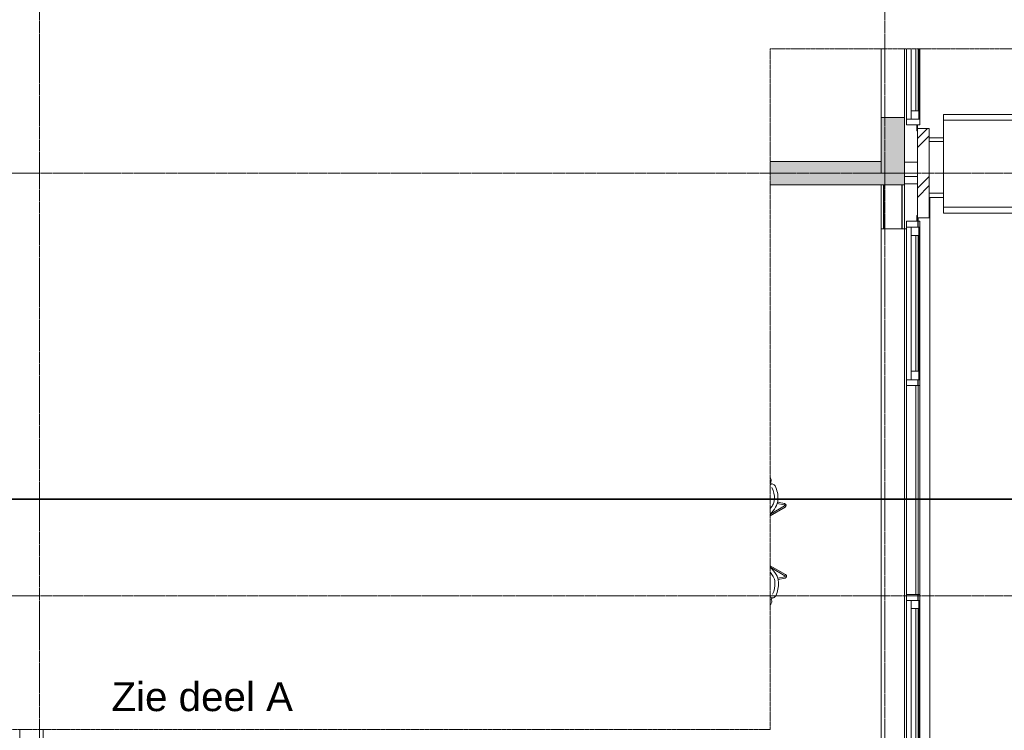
# Model space of a CAD drawing. Header units: millimetres. Extents: x -3388 to 301539, y -5590 to 54660.
# Tile 177 of 216: x 70030 to 78419, y 36654 to 42707. Entities that reach past the tile are written whole.
import ezdxf

# ---------------------------------------------------------------- set-up
doc = ezdxf.new("R2010")
doc.units = ezdxf.units.MM
for name, pattern in [('doorsnede', [23, 10, -1, 0, -1, 10, -1]), ('stramienlijn', [21, 12, -3, 3, -3]), ('streeplijn_3', [6, 3, -1.5, 0, -1.5])]:
    doc.linetypes.add(name, pattern=pattern)
for name, color, linetype, lineweight in [('A-DETL', 90, 'Continuous', 9), ('A-DETL-MBND', 5, 'Continuous', 9), ('A-FLOR', 192, 'Continuous', 13), ('A-GENM', 13, 'Continuous', 9), ('A-GLAZ', 151, 'Continuous', 9), ('A-GLAZ-CURT', 52, 'Continuous', 9), ('A-WALL', 113, 'Continuous', 9), ('A-WALL-PATT', 111, 'Continuous', 18), ('G-ANNO-SYMB', 111, 'Continuous', 50), ('G-ANNO-TEXT', 231, 'Continuous', 9), ('I-FURN', 30, 'Continuous', 13), ('S-BEAM', 12, 'Continuous', 13), ('S-GRID', 1, 'Continuous', 9)]:
    doc.layers.add(name, color=color, linetype=linetype, lineweight=lineweight)
doc.styles.add('Arial_1', font='arial.ttf', dxfattribs={"height": 245.883234})

# ---------------------------------------------------------------- blocks, each defined once
blk = doc.blocks.new('P3115_1191 - P3115_1191-278559-4e verdieping - bouwdeel 3_ 4_ 5')
at = {"layer": 'A-GLAZ', "color": 253}
for p, q in [((6702, 20992), (6102, 20992)), ((6702, 20992), (6102, 20992)), ((6632, 20982), (6102, 20982)), ((6632, 20982), (6102, 20982)), ((6102, 20977), (6632, 20977)), ((6102, 20977), (6632, 20977)), ((6102, 20977), (6632, 20977)), ((6632, 20982), (6702, 20982)), ((6632, 20982), (6702, 20982)), ((6632, 20982), (6632, 20917)), ((6632, 20982), (6702, 20982)), ((6632, 20982), (6632, 20917)), ((6632, 20917), (6632, 20982)), ((6632, 20957), (6632, 20977)), ((6632, 20957), (6632, 20977)), ((6632, 20977), (6632, 20957)), ((6702, 20992), (6752, 20992)), ((6702, 20992), (6752, 20992)), ((6702, 20992), (6702, 20877)), ((6702, 20992), (6752, 20992)), ((6702, 20992), (6702, 20877)), ((6702, 20877), (6702, 20992)), ((6702, 20917), (6702, 20982)), ((6702, 20917), (6702, 20982)), ((6702, 20982), (6702, 20917)), ((6752, 20877), (6752, 20992)), ((6752, 20877), (6752, 20992)), ((6752, 20992), (6752, 20877)), ((6102, 20957), (6632, 20957)), ((6102, 20957), (6632, 20957)), ((6632, 20957), (6102, 20957)), ((6632, 20917), (6102, 20917)), ((6102, 20917), (6632, 20917)), ((6632, 20917), (6702, 20917)), ((6632, 20917), (6702, 20917)), ((6702, 20917), (6632, 20917)), ((6752, 20972), (6802, 20972)), ((6752, 20972), (6782, 20972)), ((6752, 20972), (6752, 20967)), ((6752, 20972), (6752, 20967)), ((6752, 20967), (6752, 20972)), ((6752, 20972), (6782, 20972)), ((6752, 20967), (6802, 20967)), ((6752, 20967), (6802, 20967)), ((6802, 20967), (6752, 20967)), ((6802, 20967), (6802, 20972)), ((6802, 20967), (6802, 20972)), ((6802, 20972), (6802, 20967)), ((6702, 20877), (6102, 20877)), ((6102, 20877), (6702, 20877)), ((6702, 20877), (6752, 20877)), ((6702, 20877), (6752, 20877)), ((6752, 20877), (6702, 20877))]:
    blk.add_line(p, q, dxfattribs=at)
blk = doc.blocks.new('P3115_1191 - P3115_1191-278563-4e verdieping - bouwdeel 3_ 4_ 5')
blk.add_blockref('P3115_1191 - P3115_1191-278559-4e verdieping - bouwdeel 3_ 4_ 5', (0, 0))
blk = doc.blocks.new('P3112_5537 - P3112_5537-278755-4e verdieping - bouwdeel 3_ 4_ 5')
at = {"layer": 'A-GLAZ', "color": 253}
for p, q in [((7572, 20992), (7622, 20992)), ((7572, 20992), (7622, 20992)), ((7572, 20992), (7572, 20877)), ((7572, 20992), (7572, 20877)), ((7572, 20877), (7572, 20992)), ((7572, 20992), (7622, 20992)), ((7622, 20877), (7622, 20992)), ((8922, 20992), (7622, 20992)), ((8922, 20992), (7622, 20992)), ((7622, 20992), (7622, 20877)), ((7622, 20877), (7622, 20992)), ((7622, 20982), (7692, 20982)), ((7622, 20982), (7692, 20982)), ((7622, 20982), (7622, 20917)), ((7622, 20982), (7622, 20917)), ((7622, 20917), (7622, 20982)), ((7622, 20982), (7692, 20982)), ((7692, 20917), (7692, 20982)), ((8850, 20982), (7692, 20982)), ((8850, 20982), (7692, 20982)), ((7692, 20982), (7692, 20917)), ((7692, 20917), (7692, 20982)), ((7692, 20977), (8850, 20977)), ((7692, 20977), (8850, 20977)), ((7692, 20977), (7692, 20957)), ((7692, 20977), (7692, 20957)), ((7692, 20957), (7692, 20977)), ((7692, 20977), (8850, 20977)), ((8850, 20982), (8922, 20982)), ((8850, 20982), (8922, 20982)), ((8850, 20982), (8850, 20917)), ((8850, 20982), (8922, 20982)), ((8850, 20982), (8850, 20917)), ((8850, 20917), (8850, 20982)), ((8850, 20957), (8850, 20977)), ((8850, 20957), (8850, 20977)), ((8850, 20977), (8850, 20957)), ((8922, 20992), (8970, 20992)), ((8922, 20992), (8970, 20992)), ((8922, 20992), (8922, 20877)), ((8922, 20992), (8970, 20992)), ((8922, 20992), (8922, 20877)), ((8922, 20877), (8922, 20992)), ((8922, 20917), (8922, 20982)), ((8922, 20917), (8922, 20982)), ((8922, 20982), (8922, 20917)), ((8970, 20877), (8970, 20992)), ((10752, 20992), (8970, 20992)), ((10752, 20992), (8970, 20992)), ((8970, 20992), (8970, 20877)), ((8970, 20877), (8970, 20992)), ((8970, 20977), (10752, 20977)), ((8970, 20977), (10752, 20977)), ((8970, 20977), (8970, 20957)), ((8970, 20977), (8970, 20957)), ((8970, 20957), (8970, 20977)), ((8970, 20977), (10752, 20977)), ((10752, 20992), (10802, 20992)), ((10752, 20992), (10802, 20992)), ((10752, 20992), (10752, 20877)), ((10752, 20992), (10802, 20992)), ((10752, 20992), (10752, 20877)), ((10752, 20877), (10752, 20992)), ((10752, 20957), (10752, 20977)), ((10752, 20957), (10752, 20977)), ((10752, 20977), (10752, 20957)), ((10802, 20877), (10802, 20992)), ((12102, 20992), (10802, 20992)), ((12102, 20992), (10802, 20992)), ((10802, 20992), (10802, 20877)), ((10802, 20877), (10802, 20992)), ((10802, 20982), (10872, 20982)), ((10802, 20982), (10872, 20982)), ((10802, 20982), (10802, 20917)), ((10802, 20982), (10802, 20917)), ((10802, 20917), (10802, 20982)), ((10802, 20982), (10872, 20982)), ((10872, 20917), (10872, 20982)), ((12032, 20982), (10872, 20982)), ((12032, 20982), (10872, 20982)), ((10872, 20982), (10872, 20917)), ((10872, 20917), (10872, 20982)), ((10872, 20977), (12032, 20977)), ((10872, 20977), (12032, 20977)), ((10872, 20977), (10872, 20957)), ((10872, 20977), (10872, 20957)), ((10872, 20957), (10872, 20977)), ((10872, 20977), (12032, 20977)), ((12032, 20982), (12102, 20982)), ((12032, 20982), (12102, 20982)), ((12032, 20982), (12032, 20917)), ((12032, 20982), (12102, 20982)), ((12032, 20982), (12032, 20917)), ((12032, 20917), (12032, 20982)), ((12032, 20957), (12032, 20977)), ((12032, 20957), (12032, 20977)), ((12032, 20977), (12032, 20957)), ((12102, 20992), (12152, 20992)), ((12102, 20992), (12152, 20992)), ((12102, 20992), (12102, 20877)), ((12102, 20992), (12152, 20992)), ((12102, 20992), (12102, 20877)), ((12102, 20877), (12102, 20992)), ((12102, 20917), (12102, 20982)), ((12102, 20917), (12102, 20982)), ((12102, 20982), (12102, 20917)), ((12152, 20877), (12152, 20992)), ((12152, 20877), (12152, 20992)), ((12152, 20992), (12152, 20877)), ((7522, 20972), (7572, 20972)), ((7522, 20972), (7522, 20967)), ((7522, 20972), (7522, 20967)), ((7522, 20967), (7522, 20972)), ((7522, 20967), (7572, 20967)), ((7522, 20967), (7572, 20967)), ((7572, 20967), (7522, 20967)), ((7542, 20972), (7572, 20972)), ((7542, 20972), (7572, 20972)), ((7572, 20967), (7572, 20972)), ((7572, 20967), (7572, 20972)), ((7572, 20972), (7572, 20967)), ((7622, 20917), (7692, 20917)), ((7622, 20917), (7692, 20917)), ((7692, 20917), (7622, 20917)), ((7692, 20957), (8850, 20957)), ((7692, 20957), (8850, 20957)), ((8850, 20957), (7692, 20957)), ((8850, 20917), (7692, 20917)), ((7692, 20917), (8850, 20917)), ((8850, 20917), (8922, 20917)), ((8850, 20917), (8922, 20917)), ((8922, 20917), (8850, 20917)), ((8970, 20957), (10752, 20957)), ((8970, 20957), (10752, 20957)), ((10752, 20957), (8970, 20957)), ((10802, 20917), (10872, 20917)), ((10802, 20917), (10872, 20917)), ((10872, 20917), (10802, 20917)), ((10872, 20957), (12032, 20957)), ((10872, 20957), (12032, 20957)), ((12032, 20957), (10872, 20957)), ((12032, 20917), (10872, 20917)), ((10872, 20917), (12032, 20917)), ((12032, 20917), (12102, 20917)), ((12032, 20917), (12102, 20917)), ((12102, 20917), (12032, 20917)), ((12152, 20972), (12202, 20972)), ((12152, 20972), (12182, 20972)), ((12152, 20972), (12152, 20967)), ((12152, 20972), (12152, 20967)), ((12152, 20967), (12152, 20972)), ((12152, 20972), (12182, 20972)), ((12152, 20967), (12202, 20967)), ((12152, 20967), (12202, 20967)), ((12202, 20967), (12152, 20967)), ((12202, 20967), (12202, 20972)), ((12202, 20967), (12202, 20972)), ((12202, 20972), (12202, 20967)), ((7572, 20877), (7622, 20877)), ((7572, 20877), (7622, 20877)), ((7622, 20877), (7572, 20877)), ((8922, 20877), (7622, 20877)), ((7622, 20877), (8922, 20877)), ((8922, 20877), (8970, 20877)), ((10752, 20877), (8970, 20877)), ((8970, 20877), (10752, 20877)), ((10752, 20877), (10802, 20877)), ((12102, 20877), (10802, 20877)), ((10802, 20877), (12102, 20877)), ((12102, 20877), (12152, 20877)), ((12102, 20877), (12152, 20877)), ((12152, 20877), (12102, 20877))]:
    blk.add_line(p, q, dxfattribs=at)
blk = doc.blocks.new('P3112_5537 - P3112_5537-278759-4e verdieping - bouwdeel 3_ 4_ 5')
blk.add_blockref('P3112_5537 - P3112_5537-278755-4e verdieping - bouwdeel 3_ 4_ 5', (0, 0))
blk = doc.blocks.new('P4902_4960 - P4902_4960-280526-4e verdieping - bouwdeel 3_ 4_ 5')
at = {"layer": 'A-GLAZ', "color": 253}
for p, q in [((7637, 20862), (7637, 20877)), ((7637, 20862), (7637, 20877)), ((12087, 20862), (7637, 20862)), ((7637, 20662), (7637, 20862)), ((7637, 20862), (12087, 20862)), ((7637, 20662), (7637, 20862)), ((8922, 20877), (8970, 20877)), ((8970, 20877), (8922, 20877)), ((10752, 20877), (10802, 20877)), ((10802, 20877), (10752, 20877)), ((12087, 20877), (12087, 20862)), ((12087, 20862), (12087, 20877)), ((12087, 20862), (12087, 20662)), ((12087, 20662), (12087, 20862)), ((12087, 20662), (7637, 20662)), ((7637, 20662), (12087, 20662))]:
    blk.add_line(p, q, dxfattribs=at)
blk = doc.blocks.new('P4902_4960 - P4902_4960-280530-4e verdieping - bouwdeel 3_ 4_ 5')
blk.add_blockref('P4902_4960 - P4902_4960-280526-4e verdieping - bouwdeel 3_ 4_ 5', (0, 0))
blk = doc.blocks.new('P4903_4961 - P4903_4961-280533-4e verdieping - bouwdeel 3_ 4_ 5')
at = {"layer": 'A-GLAZ', "color": 253}
for p, q in [((12182, 21077), (7542, 21077)), ((7542, 21072), (7542, 21077)), ((7542, 21077), (12182, 21077)), ((7542, 21072), (7542, 21077)), ((12182, 21077), (12182, 21072)), ((12182, 21072), (12182, 21077)), ((7622, 20977), (7542, 20977)), ((7542, 20977), (7622, 20977)), ((7542, 20975), (7622, 20975)), ((7622, 20975), (7542, 20975)), ((8970, 20977), (8922, 20977)), ((8922, 20977), (8970, 20977)), ((8922, 20975), (8970, 20975)), ((8970, 20975), (8922, 20975)), ((10802, 20977), (10752, 20977)), ((10752, 20977), (10802, 20977)), ((10752, 20975), (10802, 20975)), ((10802, 20975), (10752, 20975)), ((12182, 20977), (12102, 20977)), ((12102, 20977), (12182, 20977)), ((12102, 20975), (12182, 20975)), ((12182, 20975), (12102, 20975))]:
    blk.add_line(p, q, dxfattribs=at)
blk = doc.blocks.new('P4903_4961 - P4903_4961-280537-4e verdieping - bouwdeel 3_ 4_ 5')
blk.add_blockref('P4903_4961 - P4903_4961-280533-4e verdieping - bouwdeel 3_ 4_ 5', (0, 0))
blk = doc.blocks.new('P4902_4964 - P4902_4964-280540-4e verdieping - bouwdeel 3_ 4_ 5')
at = {"layer": 'A-GLAZ', "color": 253}
for p, q in [((12087, 13522), (11902, 13522)), ((11902, 13522), (12087, 13522)), ((12087, 13322), (11902, 13322)), ((11902, 13322), (12087, 13322)), ((12087, 13307), (12087, 13322)), ((12087, 13322), (12087, 13307))]:
    blk.add_line(p, q, dxfattribs=at)
blk = doc.blocks.new('P4902_4964 - P4902_4964-280544-4e verdieping - bouwdeel 3_ 4_ 5')
blk.add_blockref('P4902_4964 - P4902_4964-280540-4e verdieping - bouwdeel 3_ 4_ 5', (0, 0))
blk = doc.blocks.new('StadhuisZoetermeer_rvt-1-4e verdieping - bouwdeel 3_ 4_ 5')
at = {"layer": 'A-WALL'}
h = blk.add_hatch(dxfattribs=at)
h.set_pattern_fill('FP_1', color=253, style=0, pattern_type=2)
h.set_pattern_definition([(45, (0, 0), (-212.132, 212.132), []), (45, (0, 2200), (-212.132, 212.132), [])])
h.paths.add_polyline_path([(77680, 32680), (77780, 32680), (77780, 36380), (77680, 36380), (77680, 32780)], flags=0)
h.paths.add_polyline_path([(77780, 41020), (77780, 41780), (77680, 41780), (77680, 41020)], flags=0)
at = {"layer": 'A-WALL', "color": 253}
for p, q in [((77780, 41780), (77680, 41780)), ((77680, 41780), (77680, 41020)), ((77780, 41020), (77780, 41780)), ((77680, 41020), (77780, 41020))]:
    blk.add_line(p, q, dxfattribs=at)
at = {"color": 253, "lineweight": 9, "rotation": 270.0000000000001}
for name in ['P3115_1191 - P3115_1191-278563-4e verdieping - bouwdeel 3_ 4_ 5', 'P3112_5537 - P3112_5537-278759-4e verdieping - bouwdeel 3_ 4_ 5', 'P4903_4961 - P4903_4961-280537-4e verdieping - bouwdeel 3_ 4_ 5', 'P4902_4960 - P4902_4960-280530-4e verdieping - bouwdeel 3_ 4_ 5', 'P4902_4964 - P4902_4964-280544-4e verdieping - bouwdeel 3_ 4_ 5']:
    blk.add_blockref(name, (56708, 48562), dxfattribs=at)
blk = doc.blocks.new('28_Koker_Ligger - K160_90_5-2075241-4e verdieping - bouwdeel 3_ 4_ 5')
at = {"layer": 'S-BEAM', "color": 8, "lineweight": 9}
for p, q in [((-3981.4, 80), (-1171.4, 80)), ((-1171.4, 75), (-3981.4, 75)), ((-971.4, 80), (-406.4, 80)), ((-406.4, 75), (-971.4, 75)), ((4043.6, 80), (4418.2, 80)), ((4418.2, 75), (4043.6, 75)), ((4418.2, 80), (4418.2, -80)), ((-406.4, -75), (-3981.4, -75)), ((-406.4, -80), (-3981.4, -80)), ((4418.2, -75), (4043.6, -75)), ((4418.2, -80), (4043.6, -80))]:
    blk.add_line(p, q, dxfattribs=at)
blk = doc.blocks.new('stadhuis Zoetermeer_constructie_4_rvt-1-4e verdieping - bouwdeel 3_ 4_ 5')
at = {"layer": 'A-WALL-PATT', "lineweight": 9}
for points in [[(77370, 41300), (77570, 41300), (77570, 41874.4), (77370, 41874.4), (77370, 41500)], [(76567.1, 41300), (77370, 41300), (77370, 41500), (76425, 41500), (76425, 41300)]]:
    blk.add_hatch(color=9, dxfattribs=at).paths.add_polyline_path(points, flags=0)
at = {"layer": 'A-DETL-MBND', "color": 254}
for p, q in [((77570, 41493), (77680, 41493)), ((77570, 41370), (77680, 41370)), ((77680, 41310), (77570, 41310)), ((77570, 40925), (77570, 41300))]:
    blk.add_line(p, q, dxfattribs=at)
at = {"layer": 'A-FLOR', "color": 8, "lineweight": 9}
blk.add_line((77370, 40925), (77370, 41300), dxfattribs=at)
at = {"layer": 'A-WALL', "color": 8}
for p, q in [((77570, 41874.4), (77370, 41874.4)), ((77370, 41874.4), (77370, 41500)), ((77570, 41300), (77570, 41874.4)), ((77370, 41500), (76425, 41500)), ((76425, 41300), (77370, 41300)), ((77370, 41300), (77570, 41300))]:
    blk.add_line(p, q, dxfattribs=at)
at = {"lineweight": 9, "rotation": 89.9999999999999}
blk.add_blockref('28_Koker_Ligger - K160_90_5-2075241-4e verdieping - bouwdeel 3_ 4_ 5', (77470, 36881.4), dxfattribs=at)
blk = doc.blocks.new('Siemsteur_staalconstructie_ifc-1-4e verdieping - bouwdeel 3_ 4_ 5')
at = {"layer": 'A-DETL-MBND', "color": 254}
for p, q in [((78468.6, 32547.3), (78482.7, 32561.4)), ((78487.4, 32554.9), (78475.1, 32542.6)), ((78482.7, 32561.4), (78499.6, 32570)), ((78502.8, 32562.8), (78487.4, 32554.9)), ((78520, 32565.5), (78502.8, 32562.8)), ((78537.2, 32562.8), (78520, 32565.5)), ((78552.6, 32554.9), (78537.2, 32562.8)), ((78540.4, 32570), (78557.3, 32561.4)), ((78564.9, 32542.6), (78552.6, 32554.9)), ((78557.3, 32561.4), (78571.4, 32547.3)), ((81318.6, 32547.3), (81332.7, 32561.4)), ((81337.4, 32554.9), (81325.1, 32542.6)), ((81332.7, 32561.4), (81349.6, 32570)), ((81352.8, 32562.8), (81337.4, 32554.9)), ((81370, 32565.5), (81352.8, 32562.8)), ((81387.2, 32562.8), (81370, 32565.5)), ((81402.6, 32554.9), (81387.2, 32562.8)), ((81390.4, 32570), (81407.3, 32561.4)), ((81414.9, 32542.6), (81402.6, 32554.9)), ((81407.3, 32561.4), (81421.4, 32547.3)), ((78460, 32530.4), (78468.6, 32547.3)), ((78468.6, 32472.7), (78460, 32489.6)), ((78467.2, 32527.2), (78464.5, 32510)), ((78464.5, 32510), (78467.2, 32492.8)), ((78475.1, 32542.6), (78467.2, 32527.2)), ((78467.2, 32492.8), (78475.1, 32477.4)), ((78482.7, 32458.6), (78468.6, 32472.7)), ((78475.1, 32477.4), (78487.4, 32465.1)), ((78552.6, 32465.1), (78564.9, 32477.4)), ((78571.4, 32472.7), (78557.3, 32458.6)), ((78572.8, 32527.2), (78564.9, 32542.6)), ((78564.9, 32477.4), (78572.8, 32492.8)), ((78571.4, 32547.3), (78580, 32530.4)), ((78580, 32489.6), (78571.4, 32472.7)), ((78575.5, 32510), (78572.8, 32527.2)), ((78572.8, 32492.8), (78575.5, 32510)), ((81310, 32530.4), (81318.6, 32547.3)), ((81318.6, 32472.7), (81310, 32489.6)), ((81317.2, 32527.2), (81314.5, 32510)), ((81314.5, 32510), (81317.2, 32492.8)), ((81325.1, 32542.6), (81317.2, 32527.2)), ((81317.2, 32492.8), (81325.1, 32477.4)), ((81332.7, 32458.6), (81318.6, 32472.7)), ((81325.1, 32477.4), (81337.4, 32465.1)), ((81402.6, 32465.1), (81414.9, 32477.4)), ((81421.4, 32472.7), (81407.3, 32458.6)), ((81422.8, 32527.2), (81414.9, 32542.6)), ((81414.9, 32477.4), (81422.8, 32492.8)), ((81421.4, 32547.3), (81430, 32530.4)), ((81430, 32489.6), (81421.4, 32472.7)), ((81425.5, 32510), (81422.8, 32527.2)), ((81422.8, 32492.8), (81425.5, 32510)), ((78499.6, 32450), (78482.7, 32458.6)), ((78487.4, 32465.1), (78502.8, 32457.2)), ((78502.8, 32457.2), (78520, 32454.5)), ((78520, 32454.5), (78537.2, 32457.2)), ((78537.2, 32457.2), (78552.6, 32465.1)), ((78557.3, 32458.6), (78540.4, 32450)), ((78590, 32388), (78630, 32388)), ((78630, 32385.7), (78590, 32385.7)), ((78630, 32385.7), (78630, 32388)), ((78630, 32380), (78630, 32385.7)), ((81349.6, 32450), (81332.7, 32458.6)), ((81337.4, 32465.1), (81352.8, 32457.2)), ((81352.8, 32457.2), (81370, 32454.5)), ((81370, 32454.5), (81387.2, 32457.2)), ((81387.2, 32457.2), (81402.6, 32465.1)), ((81407.3, 32458.6), (81390.4, 32450)), ((78630, 32380), (78590, 32380)), ((78630, 32374.3), (78590, 32374.3)), ((78630, 32372), (78590, 32372)), ((78630, 32374.3), (78630, 32380)), ((78630, 32372), (78630, 32374.3)), ((78590, 30858), (78630, 30858)), ((78630, 30855.7), (78590, 30855.7)), ((78630, 30850), (78590, 30850)), ((78630, 30844.3), (78590, 30844.3)), ((78630, 30842), (78590, 30842)), ((78630, 30855.7), (78630, 30858)), ((78630, 30850), (78630, 30855.7)), ((78630, 30844.3), (78630, 30850)), ((78630, 30842), (78630, 30844.3)), ((78460, 30740.4), (78468.6, 30757.3)), ((78467.2, 30737.2), (78464.5, 30720)), ((78464.5, 30720), (78467.2, 30702.9)), ((78475.1, 30752.6), (78467.2, 30737.2)), ((78468.6, 30757.3), (78482.7, 30771.4)), ((78487.4, 30764.9), (78475.1, 30752.6)), ((78482.7, 30771.4), (78499.6, 30780)), ((78502.8, 30772.8), (78487.4, 30764.9)), ((78520, 30775.5), (78502.8, 30772.8)), ((78537.2, 30772.8), (78520, 30775.5)), ((78552.6, 30764.9), (78537.2, 30772.8)), ((78540.4, 30780), (78557.3, 30771.4)), ((78564.9, 30752.6), (78552.6, 30764.9)), ((78557.3, 30771.4), (78571.4, 30757.3)), ((78572.8, 30737.2), (78564.9, 30752.6)), ((78571.4, 30757.3), (78580, 30740.4)), ((78575.5, 30720), (78572.8, 30737.2)), ((78572.8, 30702.9), (78575.5, 30720)), ((81310, 30740.4), (81318.6, 30757.3)), ((81317.2, 30737.2), (81314.5, 30720)), ((81314.5, 30720), (81317.2, 30702.8)), ((81325.1, 30752.6), (81317.2, 30737.2)), ((81318.6, 30757.3), (81332.7, 30771.4)), ((81337.4, 30764.9), (81325.1, 30752.6)), ((81332.7, 30771.4), (81349.6, 30780)), ((81352.8, 30772.8), (81337.4, 30764.9)), ((81370, 30775.5), (81352.8, 30772.8)), ((81387.2, 30772.8), (81370, 30775.5)), ((81402.6, 30764.9), (81387.2, 30772.8)), ((81390.4, 30780), (81407.3, 30771.4)), ((81414.9, 30752.6), (81402.6, 30764.9)), ((81407.3, 30771.4), (81421.4, 30757.3)), ((81422.8, 30737.2), (81414.9, 30752.6)), ((81421.4, 30757.3), (81430, 30740.4)), ((81425.5, 30720), (81422.8, 30737.2)), ((81422.8, 30702.8), (81425.5, 30720)), ((78468.6, 30682.7), (78460, 30699.6)), ((78467.2, 30702.9), (78475.1, 30687.4)), ((78482.7, 30668.6), (78468.6, 30682.7)), ((78475.1, 30687.4), (78487.4, 30675.1)), ((78499.6, 30660), (78482.7, 30668.6)), ((78487.4, 30675.1), (78502.8, 30667.2)), ((78502.8, 30667.2), (78520, 30664.5)), ((78520, 30664.5), (78537.2, 30667.2)), ((78537.2, 30667.2), (78552.6, 30675.1)), ((78557.3, 30668.6), (78540.4, 30660)), ((78552.6, 30675.1), (78564.9, 30687.4)), ((78571.4, 30682.7), (78557.3, 30668.6)), ((78564.9, 30687.4), (78572.8, 30702.9)), ((78580, 30699.6), (78571.4, 30682.7)), ((81318.6, 30682.7), (81310, 30699.6)), ((81317.2, 30702.8), (81325.1, 30687.4)), ((81332.7, 30668.6), (81318.6, 30682.7)), ((81325.1, 30687.4), (81337.4, 30675.1)), ((81349.6, 30660), (81332.7, 30668.6)), ((81337.4, 30675.1), (81352.8, 30667.2)), ((81352.8, 30667.2), (81370, 30664.5)), ((81370, 30664.5), (81387.2, 30667.2)), ((81387.2, 30667.2), (81402.6, 30675.1)), ((81407.3, 30668.6), (81390.4, 30660)), ((81402.6, 30675.1), (81414.9, 30687.4)), ((81421.4, 30682.7), (81407.3, 30668.6)), ((81414.9, 30687.4), (81422.8, 30702.8)), ((81430, 30699.6), (81421.4, 30682.7))]:
    blk.add_line(p, q, dxfattribs=at)
at = {"layer": 'A-FLOR', "color": 7, "lineweight": 9}
for p, q in [((77370, 42460), (77370, 41400)), ((77570, 41400), (77570, 42460)), ((77370, 41400), (77570, 41400))]:
    blk.add_line(p, q, dxfattribs=at)
at = {"layer": 'S-BEAM', "color": 7, "lineweight": 9}
for p, q in [((78435, 32590), (78419, 32590)), ((78419, 32590), (78419, 32060)), ((78435, 32060), (78435, 32590)), ((78590, 32580), (81300, 32580)), ((78450, 32130), (78450, 32440)), ((78590, 32440), (79645, 32440)), ((78590, 32130), (78590, 32440)), ((78930, 32440), (78930, 32418)), ((78930, 32418), (79645, 32418)), ((81200, 32440), (81300, 32440)), ((81300, 30790), (81300, 32440)), ((81440, 30790), (81440, 32440)), ((78419, 32060), (78435, 32060)), ((78590, 32130), (78450, 32130)), ((78450, 32130), (78450, 32060)), ((78450, 32037), (78450, 32060)), ((78450, 32060), (78590, 32060)), ((78455, 32065), (78455, 32125)), ((78455, 32125), (78585, 32125)), ((78585, 32065), (78455, 32065)), ((78585, 32125), (78585, 32065)), ((78590, 32060), (78590, 32130)), ((78590, 30790), (78590, 32060)), ((78450, 30790), (78450, 30893)), ((78435, 30860), (78419, 30860)), ((78419, 30860), (78419, 30640)), ((78435, 30640), (78435, 30860)), ((78590, 30790), (78965, 30790)), ((79015, 30790), (79455, 30790)), ((80195, 30790), (81300, 30790)), ((78419, 30640), (78435, 30640)), ((78590, 30650), (81300, 30650))]:
    blk.add_line(p, q, dxfattribs=at)
blk = doc.blocks.new('300_82_oth_stoel_Fjord2 - 300_82_oth_stoel_Fjord2-17554791-4e verdieping - bouwdeel 3_ 4_ 5')
at = {"layer": 'I-FURN', "color": 8, "lineweight": 9}
for p, q in [((-241.8, 214.7), (-241.8, 63.8)), ((-241.8, 214.7), (-241.8, 63.8)), ((-230.8, 75.2), (-230.8, 214.7)), ((-230.8, 214.7), (-230.8, 75.2)), ((-222.1, 218), (-181.7, 172.1)), ((-222.1, 218), (-181.7, 172.1)), ((-174, 179.9), (-213.8, 225.2)), ((-213.8, 225.2), (-174, 179.9)), ((3.9, 212.3), (-14, 212.3)), ((3.9, 212.3), (-14, 212.3)), ((-14, 212.3), (-13.3, 194.6)), ((3.6, 204.3), (3.9, 212.3))]:
    blk.add_line(p, q, dxfattribs=at)
for centre, radius, start, end in [((-225.8, 214.7), 16, 41.32792, 180), ((-225.8, 214.7), 16, 41.32792, 180), ((-225.8, 214.7), 5, 41.32792, 180), ((-225.8, 214.7), 5, 41.32792, 180), ((-82.8, 80.9), 134.6, 122.47631, 152.22425), ((-82.8, 80.9), 134.6, 122.47631, 152.22425), ((-82.8, 80.9), 134.6, 132.62708, 137.3197), ((-82.8, 80.9), 104.6, 122.47631, 152.22425), ((-29.4, -3), 234, 93.52369, 122.47631), ((-29.4, -3), 234, 93.52369, 122.47631), ((-29.4, -3), 204, 93.52369, 122.47631), ((-41.7, 196.6), 34, 50.47631, 93.52369), ((-41.7, 196.6), 34, 50.47631, 93.52369), ((-31.1, 209.6), 17.3, 9.05874, 50.47631), ((-31.1, 209.6), 17.3, 9.05874, 50.47631), ((21, 209.6), 17.3, 129.52369, 170.94126), ((21, 209.6), 17.3, 129.52369, 170.94126), ((31.6, 196.6), 34, 86.47631, 129.52369), ((31.6, 196.6), 34, 86.47631, 129.52369), ((19.3, -3), 234, 83.35262, 86.47631), ((19.3, -3), 234, 83.5047, 86.47631), ((184.9, -60.1), 437.2, 152.22425, 162.72889), ((184.9, -60.1), 437.2, 152.22425, 162.72889), ((184.9, -60.1), 407.2, 152.22425, 157.85719), ((184.9, -60.1), 437.2, 161.97378, 162.80574)]:
    blk.add_arc(centre, radius, start, end, dxfattribs=at)
blk = doc.blocks.new('300_82_oth_stoel_Fjord2 - 300_82_oth_stoel_Fjord2-V284-4e verdieping - bouwdeel 3_ 4_ 5')
at = {"layer": 'I-FURN', "color": 8, "lineweight": 9}
for p, q in [((3.9, 212.3), (-14, 212.3)), ((3.9, 212.3), (-14, 212.3)), ((-14, 212.3), (-13.9, 210.8)), ((3.5, 200.7), (3.9, 212.3)), ((203.7, 225.2), (163.9, 179.9)), ((203.7, 225.2), (163.9, 179.9)), ((171.6, 172.1), (212, 218)), ((212, 218), (171.6, 172.1)), ((220.7, 214.7), (220.7, 75.2)), ((220.7, 214.7), (220.7, 75.2)), ((231.7, 67.8), (231.7, 214.7)), ((231.7, 214.7), (231.7, 67.8))]:
    blk.add_line(p, q, dxfattribs=at)
for centre, radius, start, end in [((-29.4, -3), 234, 93.52369, 94.3313), ((-29.4, -3), 234, 93.52369, 94.29257), ((-41.7, 196.6), 34, 50.47631, 93.52369), ((-41.7, 196.6), 34, 50.47631, 93.52369), ((-31.1, 209.6), 17.3, 9.05874, 50.47631), ((-31.1, 209.6), 17.3, 9.05874, 50.47631), ((21, 209.6), 17.3, 129.52369, 170.94126), ((21, 209.6), 17.3, 129.52369, 170.94126), ((31.6, 196.6), 34, 86.47631, 129.52369), ((31.6, 196.6), 34, 86.47631, 129.52369), ((19.3, -3), 204, 57.52369, 86.47631), ((19.3, -3), 234, 57.52369, 86.47631), ((19.3, -3), 234, 57.52369, 86.47631), ((72.7, 80.9), 104.6, 27.77575, 57.52369), ((72.7, 80.9), 134.6, 27.77575, 57.52369), ((72.7, 80.9), 134.6, 27.77575, 57.52369), ((72.7, 80.9), 134.6, 42.6803, 47.37292), ((215.7, 214.7), 16, 0, 138.67208), ((215.7, 214.7), 16, 0, 138.67208), ((215.7, 214.7), 5, 0, 138.67208), ((215.7, 214.7), 5, 0, 138.67208), ((-195, -60.1), 407.2, 23.05231, 27.77575), ((-195, -60.1), 437.2, 17.91132, 27.77575), ((-195, -60.1), 437.2, 17.91132, 27.77575)]:
    blk.add_arc(centre, radius, start, end, dxfattribs=at)
blk = doc.blocks.new('Stadhuis Zoetermeer_OTH_interieur_rvt-1-4e verdieping - bouwdeel 3_ 4_ 5')
at = {"color": 8, "lineweight": 9}
for name, p, rotation in [('300_82_oth_stoel_Fjord2 - 300_82_oth_stoel_Fjord2-V284-4e verdieping - bouwdeel 3_ 4_ 5', (76249.8, 38648), 300.2133970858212), ('300_82_oth_stoel_Fjord2 - 300_82_oth_stoel_Fjord2-17554791-4e verdieping - bouwdeel 3_ 4_ 5', (76249.5, 37876.8), 240.2133970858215)]:
    blk.add_blockref(name, p, dxfattribs=dict(at, rotation=rotation))
blk = doc.blocks.new('dakrand_bestaand23 - dakrand_bestaand-3085571-4e verdieping - bouwdeel 3_ 4_ 5')
at = {"layer": 'A-DETL-MBND'}
for p, q in [((77900, 41700), (77780, 41700)), ((77780, 41670), (77900, 41670)), ((77780, 41230), (77900, 41230)), ((77780, 41193.4), (77900, 41193.4))]:
    blk.add_line(p, q, dxfattribs=at)
blk = doc.blocks.new('21_alucobond dakrand - 21_alucobond paneel-3616347-4e verdieping - bouwdeel 3_ 4_ 5')
at = {"layer": 'A-DETL-MBND'}
for p, q in [((-436.7, 0), (436.7, 0)), ((436.7, 0), (436.7, -50)), ((-436.7, -50), (-436.7, 0)), ((-436.7, -789.9), (-436.7, -50)), ((-436.7, -50), (436.7, -50)), ((436.7, -50), (436.7, -789.9)), ((-436.7, -840), (-436.7, -789.9)), ((-436.7, -789.9), (436.7, -789.9)), ((436.7, -789.9), (436.7, -840)), ((-436.7, -840), (436.7, -840))]:
    blk.add_line(p, q, dxfattribs=at)

msp = doc.modelspace()

# ---------------------------------------------------------------- linework, layer by layer
at = {"layer": 'A-DETL', "linetype": 'streeplijn_3', "lineweight": 13}
for p, q in [((76425, 36660), (76425, 42460)), ((76425, 42460), (80026, 42460)), ((64050, 36660), (76425, 36660))]:
    msp.add_line(p, q, dxfattribs=at)
at = {"layer": 'A-DETL-MBND'}
msp.add_line((77784.5, 41193.42), (77784.5, 41020), dxfattribs=at)
at = {"layer": 'G-ANNO-SYMB', "linetype": 'doorsnede', "lineweight": 35}
msp.add_line((11312.8601, 38624.0603), (131831.2903, 38624.0603), dxfattribs=at)
at = {"layer": 'S-GRID', "linetype": 'stramienlijn'}
for p, q in [((70200, 54659.8316), (70200, -4400)), ((77400, 54659.8316), (77400, -4400)), ((130950, 41400), (-2788.087, 41400)), ((130950, 37800), (12500.1395, 37800))]:
    msp.add_line(p, q, dxfattribs=at)

# ---------------------------------------------------------------- block references
at = {"lineweight": 5}
for name in ['StadhuisZoetermeer_rvt-1-4e verdieping - bouwdeel 3_ 4_ 5', 'Siemsteur_staalconstructie_ifc-1-4e verdieping - bouwdeel 3_ 4_ 5', 'stadhuis Zoetermeer_constructie_4_rvt-1-4e verdieping - bouwdeel 3_ 4_ 5', 'Stadhuis Zoetermeer_OTH_interieur_rvt-1-4e verdieping - bouwdeel 3_ 4_ 5']:
    msp.add_blockref(name, (0, 0), dxfattribs=at)
at = {"layer": 'A-GENM'}
msp.add_blockref('dakrand_bestaand23 - dakrand_bestaand-3085571-4e verdieping - bouwdeel 3_ 4_ 5', (0, 0), dxfattribs=at)
at = {"layer": 'A-GLAZ-CURT'}
msp.add_blockref('21_alucobond dakrand - 21_alucobond paneel-3616347-4e verdieping - bouwdeel 3_ 4_ 5', (78336.6667, 41900), dxfattribs=at)

# ---------------------------------------------------------------- texts
at = {"layer": 'G-ANNO-TEXT', "color": 7, "lineweight": 13, "insert": (70812.0002, 37062.8481), "char_height": 245.88323, "width": 1842, "attachment_point": 1, "line_spacing_factor": 0.938532, "style": 'Arial_1'}
msp.add_mtext('Zie deel A', dxfattribs=at)

doc.saveas('drawing.dxf')
